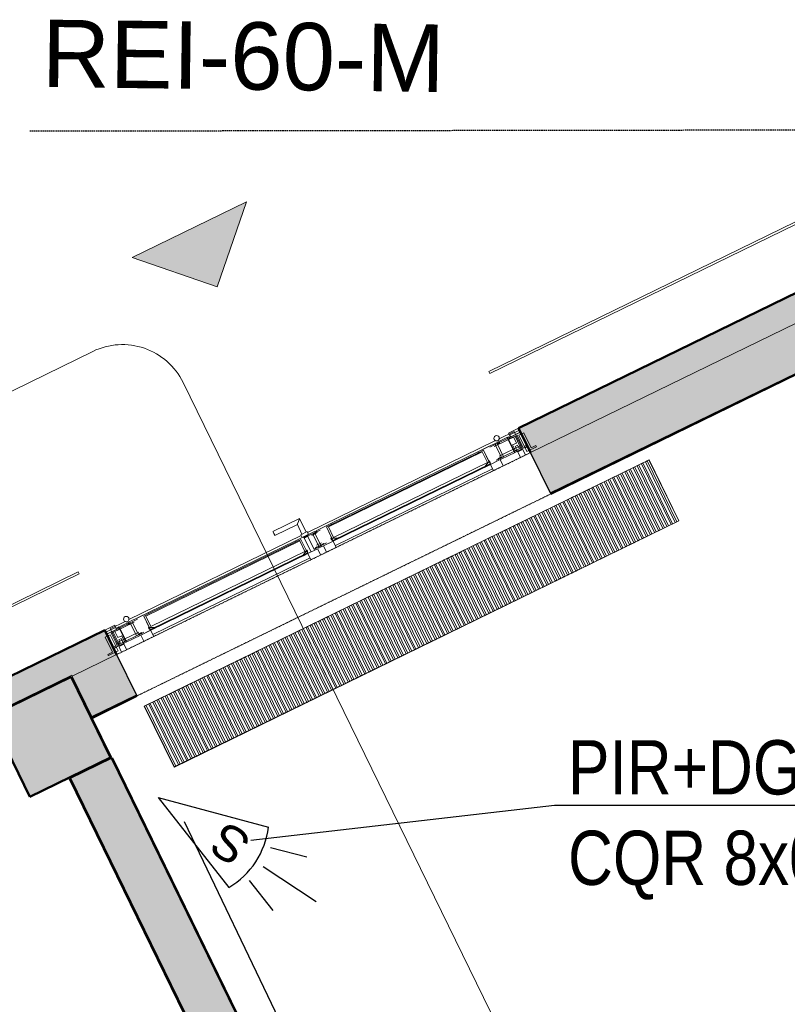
# Model space of a CAD drawing. Header units: millimetres. Extents: x -1662057 to -197461, y -941126 to 63888.
# Tile 144 of 209: x -1595959 to -1592544, y -326751 to -322367. Entities that reach past the tile are written whole.
import ezdxf
from ezdxf import colors
from ezdxf.entities.mleader import LeaderData, LeaderLine
from ezdxf.math import Vec2, Vec3

# ---------------------------------------------------------------- set-up
doc = ezdxf.new("R2010")
doc.units = ezdxf.units.MM
doc.linetypes.add('HIDDEN', pattern=[9.525, 6.35, -3.175])
doc.linetypes.add('Overhead', pattern=[3.96875, 2.38125, -1.5875])
doc.layers.get('0').update_dxf_attribs({"linetype": 'CONTINUOUS'})
for name, color, linetype, lineweight in [('A-ANNO-SYMB', 150, 'CONTINUOUS', 9), ('A-DETL', 90, 'CONTINUOUS', 5), ('A-DETL-GENF', 92, 'CONTINUOUS', 5), ('A-DETL-MEDM', 33, 'CONTINUOUS', 25), ('A-DETL-THIN', 151, 'CONTINUOUS', 5), ('A-Door', 252, 'CONTINUOUS', 0), ('A-FLOR', 192, 'CONTINUOUS', 5), ('A-Glaz-Curt', 4, 'CONTINUOUS', 0), ('A-MASS', 70, 'CONTINUOUS', 5), ('A-Wall', 252, 'CONTINUOUS', 0), ('A-WALL-PATT', 111, 'CONTINUOUS', 50), ('G-ANNO-TEXT', 231, 'CONTINUOUS', 9), ('G-IMPT', 8, 'CONTINUOUS', 5), ('M-EQPM', 50, 'CONTINUOUS', 5), ('P-SANR-FIXT', 253, 'CONTINUOUS', 5), ('S-Cols', 52, 'CONTINUOUS', 0), ('VS_AS', 5, 'CONTINUOUS', 25)]:
    doc.layers.add(name, color=color, linetype=linetype, lineweight=lineweight)
doc.layers.add('Apsardze', color=5, linetype='CONTINUOUS')
doc.layers.add('VS AS', color=7, linetype='CONTINUOUS')
doc.styles.add('Arial_3', font='arial.ttf', dxfattribs={"height": 300})
doc.styles.add('MKM_Arial narrow', font='ARIALN.TTF')
doc.styles.add('ROMANS', font='arial.ttf', dxfattribs={"width": 0.8, "oblique": 15})

# ---------------------------------------------------------------- blocks, each defined once
blk = doc.blocks.new('Floor convector without fan PT4 - Floor convector without fan PT4 _2500 mm_-2174336-Pirmā stāva plāns uz atzīmes 0_000 M1-150')
at = {"layer": 'M-EQPM', "color": 252}
for p, q in [((0, 2500), (303, 2500)), ((0, 2499), (0, 2500)), ((0, 2500), (1, 2500)), ((0, 1), (0, 2500)), ((303, 2499), (0, 2499)), ((1, 1), (1, 2500)), ((302, 2500), (303, 2500)), ((302, 2500), (302, 1)), ((303, 2500), (303, 2499)), ((303, 2500), (303, 1)), ((1.1, 2481.5), (1.1, 2489.5)), ((302.1, 2489.5), (1.1, 2489.5)), ((1.1, 2481.5), (302.1, 2481.5)), ((1.1, 2461), (1.1, 2469)), ((302.1, 2469), (1.1, 2469)), ((1.1, 2461), (302.1, 2461)), ((302.1, 2489.5), (302.1, 2481.5)), ((302.1, 2469), (302.1, 2461)), ((1.1, 2440.5), (1.1, 2448.5)), ((302.1, 2448.5), (1.1, 2448.5)), ((1.1, 2440.5), (302.1, 2440.5)), ((1.1, 2420), (1.1, 2428)), ((302.1, 2428), (1.1, 2428)), ((1.1, 2420), (302.1, 2420)), ((302.1, 2448.5), (302.1, 2440.5)), ((302.1, 2428), (302.1, 2420)), ((1.1, 2399.5), (1.1, 2407.5)), ((302.1, 2407.5), (1.1, 2407.5)), ((1.1, 2399.5), (302.1, 2399.5)), ((1.1, 2379), (1.1, 2387)), ((302.1, 2387), (1.1, 2387)), ((1.1, 2379), (302.1, 2379)), ((302.1, 2407.5), (302.1, 2399.5)), ((302.1, 2387), (302.1, 2379)), ((1.1, 2358.5), (1.1, 2366.5)), ((302.1, 2366.5), (1.1, 2366.5)), ((1.1, 2358.5), (302.1, 2358.5)), ((1.1, 2338), (1.1, 2346)), ((302.1, 2346), (1.1, 2346)), ((1.1, 2338), (302.1, 2338)), ((1.1, 2317.5), (1.1, 2325.5)), ((302.1, 2325.5), (1.1, 2325.5)), ((302.1, 2366.5), (302.1, 2358.5)), ((302.1, 2346), (302.1, 2338)), ((302.1, 2325.5), (302.1, 2317.5)), ((1.1, 2317.5), (302.1, 2317.5)), ((1.1, 2297), (1.1, 2305)), ((302.1, 2305), (1.1, 2305)), ((1.1, 2297), (302.1, 2297)), ((1.1, 2276.5), (1.1, 2284.5)), ((302.1, 2284.5), (1.1, 2284.5)), ((302.1, 2305), (302.1, 2297)), ((302.1, 2284.5), (302.1, 2276.5)), ((1.1, 2276.5), (302.1, 2276.5)), ((1.1, 2256), (1.1, 2264)), ((302.1, 2264), (1.1, 2264)), ((1.1, 2256), (302.1, 2256)), ((1.1, 2235.5), (1.1, 2243.5)), ((302.1, 2243.5), (1.1, 2243.5)), ((1.1, 2235.5), (302.1, 2235.5)), ((302.1, 2264), (302.1, 2256)), ((302.1, 2243.5), (302.1, 2235.5)), ((1.1, 2215), (1.1, 2223)), ((302.1, 2223), (1.1, 2223)), ((1.1, 2215), (302.1, 2215)), ((1.1, 2194.5), (1.1, 2202.5)), ((302.1, 2202.5), (1.1, 2202.5)), ((1.1, 2194.5), (302.1, 2194.5)), ((302.1, 2223), (302.1, 2215)), ((302.1, 2202.5), (302.1, 2194.5)), ((1.1, 2174), (1.1, 2182)), ((302.1, 2182), (1.1, 2182)), ((1.1, 2174), (302.1, 2174)), ((1.1, 2153.5), (1.1, 2161.5)), ((302.1, 2161.5), (1.1, 2161.5)), ((1.1, 2153.5), (302.1, 2153.5)), ((302.1, 2182), (302.1, 2174)), ((302.1, 2161.5), (302.1, 2153.5)), ((1.1, 2133), (1.1, 2141)), ((302.1, 2141), (1.1, 2141)), ((1.1, 2133), (302.1, 2133)), ((1.1, 2112.5), (1.1, 2120.5)), ((302.1, 2120.5), (1.1, 2120.5)), ((1.1, 2112.5), (302.1, 2112.5)), ((302.1, 2141), (302.1, 2133)), ((302.1, 2120.5), (302.1, 2112.5)), ((1.1, 2092), (1.1, 2100)), ((302.1, 2100), (1.1, 2100)), ((1.1, 2092), (302.1, 2092)), ((1.1, 2071.5), (1.1, 2079.5)), ((302.1, 2079.5), (1.1, 2079.5)), ((1.1, 2071.5), (302.1, 2071.5)), ((302.1, 2100), (302.1, 2092)), ((302.1, 2079.5), (302.1, 2071.5)), ((1.1, 2051), (1.1, 2059)), ((302.1, 2059), (1.1, 2059)), ((1.1, 2051), (302.1, 2051)), ((1.1, 2030.5), (1.1, 2038.5)), ((302.1, 2038.5), (1.1, 2038.5)), ((1.1, 2030.5), (302.1, 2030.5)), ((1.1, 2010), (1.1, 2018)), ((302.1, 2018), (1.1, 2018)), ((302.1, 2059), (302.1, 2051)), ((302.1, 2038.5), (302.1, 2030.5)), ((302.1, 2018), (302.1, 2010)), ((1.1, 2010), (302.1, 2010)), ((1.1, 1989.5), (1.1, 1997.5)), ((302.1, 1997.5), (1.1, 1997.5)), ((1.1, 1989.5), (302.1, 1989.5)), ((1.1, 1969), (1.1, 1977)), ((302.1, 1977), (1.1, 1977)), ((302.1, 1997.5), (302.1, 1989.5)), ((302.1, 1977), (302.1, 1969)), ((1.1, 1969), (302.1, 1969)), ((1.1, 1948.5), (1.1, 1956.5)), ((302.1, 1956.5), (1.1, 1956.5)), ((1.1, 1948.5), (302.1, 1948.5)), ((1.1, 1928), (1.1, 1936)), ((302.1, 1936), (1.1, 1936)), ((302.1, 1956.5), (302.1, 1948.5)), ((302.1, 1936), (302.1, 1928)), ((1.1, 1928), (302.1, 1928)), ((1.1, 1907.5), (1.1, 1915.5)), ((302.1, 1915.5), (1.1, 1915.5)), ((1.1, 1907.5), (302.1, 1907.5)), ((1.1, 1887), (1.1, 1895)), ((302.1, 1895), (1.1, 1895)), ((1.1, 1887), (302.1, 1887)), ((302.1, 1915.5), (302.1, 1907.5)), ((302.1, 1895), (302.1, 1887)), ((1.1, 1866.5), (1.1, 1874.5)), ((302.1, 1874.5), (1.1, 1874.5)), ((1.1, 1866.5), (302.1, 1866.5)), ((1.1, 1846), (1.1, 1854)), ((302.1, 1854), (1.1, 1854)), ((1.1, 1846), (302.1, 1846)), ((302.1, 1874.5), (302.1, 1866.5)), ((302.1, 1854), (302.1, 1846)), ((1.1, 1825.5), (1.1, 1833.5)), ((302.1, 1833.5), (1.1, 1833.5)), ((1.1, 1825.5), (302.1, 1825.5)), ((1.1, 1805), (1.1, 1813)), ((302.1, 1813), (1.1, 1813)), ((1.1, 1805), (302.1, 1805)), ((302.1, 1833.5), (302.1, 1825.5)), ((302.1, 1813), (302.1, 1805)), ((1.1, 1784.5), (1.1, 1792.5)), ((302.1, 1792.5), (1.1, 1792.5)), ((1.1, 1784.5), (302.1, 1784.5)), ((1.1, 1764), (1.1, 1772)), ((302.1, 1772), (1.1, 1772)), ((1.1, 1764), (302.1, 1764)), ((302.1, 1792.5), (302.1, 1784.5)), ((302.1, 1772), (302.1, 1764)), ((1.1, 1743.5), (1.1, 1751.5)), ((302.1, 1751.5), (1.1, 1751.5)), ((1.1, 1743.5), (302.1, 1743.5)), ((1.1, 1723), (1.1, 1731)), ((302.1, 1731), (1.1, 1731)), ((1.1, 1723), (302.1, 1723)), ((1.1, 1702.5), (1.1, 1710.5)), ((302.1, 1710.5), (1.1, 1710.5)), ((302.1, 1751.5), (302.1, 1743.5)), ((302.1, 1731), (302.1, 1723)), ((302.1, 1710.5), (302.1, 1702.5)), ((1.1, 1702.5), (302.1, 1702.5)), ((1.1, 1682), (1.1, 1690)), ((302.1, 1690), (1.1, 1690)), ((1.1, 1682), (302.1, 1682)), ((1.1, 1661.5), (1.1, 1669.5)), ((302.1, 1669.5), (1.1, 1669.5)), ((302.1, 1690), (302.1, 1682)), ((302.1, 1669.5), (302.1, 1661.5)), ((1.1, 1661.5), (302.1, 1661.5)), ((1.1, 1641), (1.1, 1649)), ((302.1, 1649), (1.1, 1649)), ((1.1, 1641), (302.1, 1641)), ((1.1, 1620.5), (1.1, 1628.5)), ((302.1, 1628.5), (1.1, 1628.5)), ((302.1, 1649), (302.1, 1641)), ((302.1, 1628.5), (302.1, 1620.5)), ((1.1, 1620.5), (302.1, 1620.5)), ((1.1, 1600), (1.1, 1608)), ((302.1, 1608), (1.1, 1608)), ((1.1, 1600), (302.1, 1600)), ((1.1, 1579.5), (1.1, 1587.5)), ((302.1, 1587.5), (1.1, 1587.5)), ((1.1, 1579.5), (302.1, 1579.5)), ((302.1, 1608), (302.1, 1600)), ((302.1, 1587.5), (302.1, 1579.5)), ((1.1, 1559), (1.1, 1567)), ((302.1, 1567), (1.1, 1567)), ((1.1, 1559), (302.1, 1559)), ((1.1, 1538.5), (1.1, 1546.5)), ((302.1, 1546.5), (1.1, 1546.5)), ((1.1, 1538.5), (302.1, 1538.5)), ((302.1, 1567), (302.1, 1559)), ((302.1, 1546.5), (302.1, 1538.5)), ((1.1, 1518), (1.1, 1526)), ((302.1, 1526), (1.1, 1526)), ((1.1, 1518), (302.1, 1518)), ((1.1, 1497.5), (1.1, 1505.5)), ((302.1, 1505.5), (1.1, 1505.5)), ((1.1, 1497.5), (302.1, 1497.5)), ((302.1, 1526), (302.1, 1518)), ((302.1, 1505.5), (302.1, 1497.5)), ((1.1, 1477), (1.1, 1485)), ((302.1, 1485), (1.1, 1485)), ((1.1, 1477), (302.1, 1477)), ((1.1, 1456.5), (1.1, 1464.5)), ((302.1, 1464.5), (1.1, 1464.5)), ((1.1, 1456.5), (302.1, 1456.5)), ((302.1, 1485), (302.1, 1477)), ((302.1, 1464.5), (302.1, 1456.5)), ((1.1, 1436), (1.1, 1444)), ((302.1, 1444), (1.1, 1444)), ((1.1, 1436), (302.1, 1436)), ((1.1, 1415.5), (1.1, 1423.5)), ((302.1, 1423.5), (1.1, 1423.5)), ((1.1, 1415.5), (302.1, 1415.5)), ((1.1, 1395), (1.1, 1403)), ((302.1, 1403), (1.1, 1403)), ((302.1, 1444), (302.1, 1436)), ((302.1, 1423.5), (302.1, 1415.5)), ((302.1, 1403), (302.1, 1395)), ((1.1, 1395), (302.1, 1395)), ((1.1, 1374.5), (1.1, 1382.5)), ((302.1, 1382.5), (1.1, 1382.5)), ((1.1, 1374.5), (302.1, 1374.5)), ((1.1, 1354), (1.1, 1362)), ((302.1, 1362), (1.1, 1362)), ((302.1, 1382.5), (302.1, 1374.5)), ((302.1, 1362), (302.1, 1354)), ((1.1, 1354), (302.1, 1354)), ((1.1, 1333.5), (1.1, 1341.5)), ((302.1, 1341.5), (1.1, 1341.5)), ((1.1, 1333.5), (302.1, 1333.5)), ((1.1, 1313), (1.1, 1321)), ((302.1, 1321), (1.1, 1321)), ((302.1, 1341.5), (302.1, 1333.5)), ((302.1, 1321), (302.1, 1313)), ((1.1, 1313), (302.1, 1313)), ((1.1, 1292.5), (1.1, 1300.5)), ((302.1, 1300.5), (1.1, 1300.5)), ((1.1, 1292.5), (302.1, 1292.5)), ((1.1, 1272), (1.1, 1280)), ((302.1, 1280), (1.1, 1280)), ((1.1, 1272), (302.1, 1272)), ((302.1, 1300.5), (302.1, 1292.5)), ((302.1, 1280), (302.1, 1272)), ((1.1, 1251.5), (1.1, 1259.5)), ((302.1, 1259.5), (1.1, 1259.5)), ((1.1, 1251.5), (302.1, 1251.5)), ((1.1, 1231), (1.1, 1239)), ((302.1, 1239), (1.1, 1239)), ((1.1, 1231), (302.1, 1231)), ((302.1, 1259.5), (302.1, 1251.5)), ((302.1, 1239), (302.1, 1231)), ((1.1, 1210.5), (1.1, 1218.5)), ((302.1, 1218.5), (1.1, 1218.5)), ((1.1, 1210.5), (302.1, 1210.5)), ((1.1, 1190), (1.1, 1198)), ((302.1, 1198), (1.1, 1198)), ((1.1, 1190), (302.1, 1190)), ((302.1, 1218.5), (302.1, 1210.5)), ((302.1, 1198), (302.1, 1190)), ((1.1, 1169.5), (1.1, 1177.5)), ((302.1, 1177.5), (1.1, 1177.5)), ((1.1, 1169.5), (302.1, 1169.5)), ((1.1, 1149), (1.1, 1157)), ((302.1, 1157), (1.1, 1157)), ((1.1, 1149), (302.1, 1149)), ((302.1, 1177.5), (302.1, 1169.5)), ((302.1, 1157), (302.1, 1149)), ((1.1, 1128.5), (1.1, 1136.5)), ((302.1, 1136.5), (1.1, 1136.5)), ((1.1, 1128.5), (302.1, 1128.5)), ((1.1, 1108), (1.1, 1116)), ((302.1, 1116), (1.1, 1116)), ((1.1, 1108), (302.1, 1108)), ((302.1, 1136.5), (302.1, 1128.5)), ((302.1, 1116), (302.1, 1108)), ((1.1, 1087.5), (1.1, 1095.5)), ((302.1, 1095.5), (1.1, 1095.5)), ((1.1, 1087.5), (302.1, 1087.5)), ((1.1, 1067), (1.1, 1075)), ((302.1, 1075), (1.1, 1075)), ((1.1, 1067), (302.1, 1067)), ((1.1, 1046.5), (1.1, 1054.5)), ((302.1, 1054.5), (1.1, 1054.5)), ((302.1, 1095.5), (302.1, 1087.5)), ((302.1, 1075), (302.1, 1067)), ((302.1, 1054.5), (302.1, 1046.5)), ((1.1, 1046.5), (302.1, 1046.5)), ((1.1, 1026), (1.1, 1034)), ((302.1, 1034), (1.1, 1034)), ((1.1, 1026), (302.1, 1026)), ((1.1, 1005.5), (1.1, 1013.5)), ((302.1, 1013.5), (1.1, 1013.5)), ((302.1, 1034), (302.1, 1026)), ((302.1, 1013.5), (302.1, 1005.5)), ((1.1, 1005.5), (302.1, 1005.5)), ((1.1, 985), (1.1, 993)), ((302.1, 993), (1.1, 993)), ((1.1, 985), (302.1, 985)), ((1.1, 964.5), (1.1, 972.5)), ((302.1, 972.5), (1.1, 972.5)), ((1.1, 964.5), (302.1, 964.5)), ((302.1, 993), (302.1, 985)), ((302.1, 972.5), (302.1, 964.5)), ((1.1, 944), (1.1, 952)), ((302.1, 952), (1.1, 952)), ((1.1, 944), (302.1, 944)), ((1.1, 923.5), (1.1, 931.5)), ((302.1, 931.5), (1.1, 931.5)), ((1.1, 923.5), (302.1, 923.5)), ((302.1, 952), (302.1, 944)), ((302.1, 931.5), (302.1, 923.5)), ((1.1, 903), (1.1, 911)), ((302.1, 911), (1.1, 911)), ((1.1, 903), (302.1, 903)), ((1.1, 882.5), (1.1, 890.5)), ((302.1, 890.5), (1.1, 890.5)), ((1.1, 882.5), (302.1, 882.5)), ((302.1, 911), (302.1, 903)), ((302.1, 890.5), (302.1, 882.5)), ((1.1, 862), (1.1, 870)), ((302.1, 870), (1.1, 870)), ((1.1, 862), (302.1, 862)), ((1.1, 841.5), (1.1, 849.5)), ((302.1, 849.5), (1.1, 849.5)), ((1.1, 841.5), (302.1, 841.5)), ((302.1, 870), (302.1, 862)), ((302.1, 849.5), (302.1, 841.5)), ((1.1, 821), (1.1, 829)), ((302.1, 829), (1.1, 829)), ((1.1, 821), (302.1, 821)), ((1.1, 800.5), (1.1, 808.5)), ((302.1, 808.5), (1.1, 808.5)), ((1.1, 800.5), (302.1, 800.5)), ((302.1, 829), (302.1, 821)), ((302.1, 808.5), (302.1, 800.5)), ((1.1, 780), (1.1, 788)), ((302.1, 788), (1.1, 788)), ((1.1, 780), (302.1, 780)), ((1.1, 759.5), (1.1, 767.5)), ((302.1, 767.5), (1.1, 767.5)), ((1.1, 759.5), (302.1, 759.5)), ((1.1, 739), (1.1, 747)), ((302.1, 747), (1.1, 747)), ((302.1, 788), (302.1, 780)), ((302.1, 767.5), (302.1, 759.5)), ((302.1, 747), (302.1, 739)), ((1.1, 739), (302.1, 739)), ((1.1, 718.5), (1.1, 726.5)), ((302.1, 726.5), (1.1, 726.5)), ((1.1, 718.5), (302.1, 718.5)), ((1.1, 698), (1.1, 706)), ((302.1, 706), (1.1, 706)), ((302.1, 726.5), (302.1, 718.5)), ((302.1, 706), (302.1, 698)), ((1.1, 698), (302.1, 698)), ((1.1, 677.5), (1.1, 685.5)), ((302.1, 685.5), (1.1, 685.5)), ((1.1, 677.5), (302.1, 677.5)), ((1.1, 657), (1.1, 665)), ((302.1, 665), (1.1, 665)), ((302.1, 685.5), (302.1, 677.5)), ((302.1, 665), (302.1, 657)), ((1.1, 657), (302.1, 657)), ((1.1, 636.5), (1.1, 644.5)), ((302.1, 644.5), (1.1, 644.5)), ((1.1, 636.5), (302.1, 636.5)), ((1.1, 616), (1.1, 624)), ((302.1, 624), (1.1, 624)), ((1.1, 616), (302.1, 616)), ((302.1, 644.5), (302.1, 636.5)), ((302.1, 624), (302.1, 616)), ((1.1, 595.5), (1.1, 603.5)), ((302.1, 603.5), (1.1, 603.5)), ((1.1, 595.5), (302.1, 595.5)), ((1.1, 575), (1.1, 583)), ((302.1, 583), (1.1, 583)), ((1.1, 575), (302.1, 575)), ((302.1, 603.5), (302.1, 595.5)), ((302.1, 583), (302.1, 575)), ((1.1, 554.5), (1.1, 562.5)), ((302.1, 562.5), (1.1, 562.5)), ((1.1, 554.5), (302.1, 554.5)), ((1.1, 534), (1.1, 542)), ((302.1, 542), (1.1, 542)), ((1.1, 534), (302.1, 534)), ((302.1, 562.5), (302.1, 554.5)), ((302.1, 542), (302.1, 534)), ((1.1, 513.5), (1.1, 521.5)), ((302.1, 521.5), (1.1, 521.5)), ((1.1, 513.5), (302.1, 513.5)), ((1.1, 493), (1.1, 501)), ((302.1, 501), (1.1, 501)), ((1.1, 493), (302.1, 493)), ((302.1, 521.5), (302.1, 513.5)), ((302.1, 501), (302.1, 493)), ((1.1, 472.5), (1.1, 480.5)), ((302.1, 480.5), (1.1, 480.5)), ((1.1, 472.5), (302.1, 472.5)), ((1.1, 452), (1.1, 460)), ((302.1, 460), (1.1, 460)), ((1.1, 452), (302.1, 452)), ((1.1, 431.5), (1.1, 439.5)), ((302.1, 439.5), (1.1, 439.5)), ((302.1, 480.5), (302.1, 472.5)), ((302.1, 460), (302.1, 452)), ((302.1, 439.5), (302.1, 431.5)), ((1.1, 431.5), (302.1, 431.5)), ((1.1, 411), (1.1, 419)), ((302.1, 419), (1.1, 419)), ((1.1, 411), (302.1, 411)), ((1.1, 390.5), (1.1, 398.5)), ((302.1, 398.5), (1.1, 398.5)), ((302.1, 419), (302.1, 411)), ((302.1, 398.5), (302.1, 390.5)), ((1.1, 390.5), (302.1, 390.5)), ((1.1, 370), (1.1, 378)), ((302.1, 378), (1.1, 378)), ((1.1, 370), (302.1, 370)), ((1.1, 349.5), (1.1, 357.5)), ((302.1, 357.5), (1.1, 357.5)), ((302.1, 378), (302.1, 370)), ((302.1, 357.5), (302.1, 349.5)), ((1.1, 349.5), (302.1, 349.5)), ((1.1, 329), (1.1, 337)), ((302.1, 337), (1.1, 337)), ((1.1, 329), (302.1, 329)), ((1.1, 308.5), (1.1, 316.5)), ((302.1, 316.5), (1.1, 316.5)), ((1.1, 308.5), (302.1, 308.5)), ((302.1, 337), (302.1, 329)), ((302.1, 316.5), (302.1, 308.5)), ((1.1, 288), (1.1, 296)), ((302.1, 296), (1.1, 296)), ((1.1, 288), (302.1, 288)), ((1.1, 267.5), (1.1, 275.5)), ((302.1, 275.5), (1.1, 275.5)), ((1.1, 267.5), (302.1, 267.5)), ((302.1, 296), (302.1, 288)), ((302.1, 275.5), (302.1, 267.5)), ((1.1, 247), (1.1, 255)), ((302.1, 255), (1.1, 255)), ((1.1, 247), (302.1, 247)), ((1.1, 226.5), (1.1, 234.5)), ((302.1, 234.5), (1.1, 234.5)), ((1.1, 226.5), (302.1, 226.5)), ((302.1, 255), (302.1, 247)), ((302.1, 234.5), (302.1, 226.5)), ((1.1, 206), (1.1, 214)), ((302.1, 214), (1.1, 214)), ((1.1, 206), (302.1, 206)), ((1.1, 185.5), (1.1, 193.5)), ((302.1, 193.5), (1.1, 193.5)), ((1.1, 185.5), (302.1, 185.5)), ((302.1, 214), (302.1, 206)), ((302.1, 193.5), (302.1, 185.5)), ((1.1, 165), (1.1, 173)), ((302.1, 173), (1.1, 173)), ((1.1, 165), (302.1, 165)), ((1.1, 144.5), (1.1, 152.5)), ((302.1, 152.5), (1.1, 152.5)), ((1.1, 144.5), (302.1, 144.5)), ((1.1, 124), (1.1, 132)), ((302.1, 132), (1.1, 132)), ((302.1, 173), (302.1, 165)), ((302.1, 152.5), (302.1, 144.5)), ((302.1, 132), (302.1, 124)), ((1.1, 124), (302.1, 124)), ((1.1, 103.5), (1.1, 111.5)), ((302.1, 111.5), (1.1, 111.5)), ((1.1, 103.5), (302.1, 103.5)), ((1.1, 83), (1.1, 91)), ((302.1, 91), (1.1, 91)), ((302.1, 111.5), (302.1, 103.5)), ((302.1, 91), (302.1, 83)), ((1.1, 83), (302.1, 83)), ((1.1, 62.5), (1.1, 70.5)), ((302.1, 70.5), (1.1, 70.5)), ((1.1, 62.5), (302.1, 62.5)), ((1.1, 42), (1.1, 50)), ((302.1, 50), (1.1, 50)), ((302.1, 70.5), (302.1, 62.5)), ((302.1, 50), (302.1, 42)), ((0, 1), (303, 1)), ((0, 0), (0, 1)), ((1, 1), (0, 1)), ((303, 0), (0, 0)), ((1.1, 42), (302.1, 42)), ((1.1, 21.5), (1.1, 29.5)), ((302.1, 29.5), (1.1, 29.5)), ((1.1, 21.5), (302.1, 21.5)), ((1.1, 1), (1.1, 9)), ((302.1, 9), (1.1, 9)), ((1.1, 1), (302.1, 1)), ((303, 1), (302, 1)), ((302.1, 29.5), (302.1, 21.5)), ((302.1, 9), (302.1, 1)), ((303, 1), (303, 0))]:
    blk.add_line(p, q, dxfattribs=at)
blk = doc.blocks.new('R1 - R1-2206047-Pirmā stāva plāns uz atzīmes 0_000 M1-150')
at = {"layer": 'P-SANR-FIXT', "color": 252}
for p, q in [((0, -303), (0, 0)), ((0, 0), (2500, 0)), ((2500, 0), (2500, -303)), ((2500, -303), (0, -303))]:
    blk.add_line(p, q, dxfattribs=at)
blk = doc.blocks.new('Door-Opening - 2050x9100-3382743-Pirmā stāva plāns uz atzīmes 0_000 M1-150')
at = {"layer": 'A-DETL-GENF', "linetype": 'Overhead'}
for p, q in [((1016.8, 102.5), (-1033.2, 102.5)), ((-1033.2, -102.5), (1016.8, -102.5))]:
    blk.add_line(p, q, dxfattribs=at)
at = {"layer": 'A-DETL-MEDM'}
for p, q in [((-1033.2, 102.5), (-1033.2, -102.5)), ((1016.8, -102.5), (1016.8, 102.5))]:
    blk.add_line(p, q, dxfattribs=at)
blk = doc.blocks.new('SchueCal_CurtainWall_3407749 - CurtainWall_3407749-3446966-Pirmā stāva plāns uz atzīmes 0_000 M1-150')
at = {"layer": 'A-Glaz-Curt', "lineweight": 18}
for p, q in [((-1012, 146), (-1037, 146)), ((-1037, 146), (-1037, 72)), ((-1025, 175), (-1025, 155)), ((-975, 175), (-1025, 175)), ((-1025, 155), (-975, 155)), ((-976.5, 164.9), (-1023.5, 164.9)), ((-1023.5, 164.9), (-1023.5, 155)), ((-1023.5, 155), (-976.5, 155)), ((-1012, 66), (-1012, 146)), ((-995, 149.7), (-1005, 149.7)), ((-1005, 149.7), (-1005, 101)), ((-995, 101), (-995, 149.7)), ((-969, 150.1), (-987, 150.1)), ((-987, 150.1), (-987, 119.6)), ((-976.5, 155), (-976.5, 164.9)), ((-975, 155), (-975, 175)), ((-961, 160), (-969, 160)), ((-969, 160), (-969, 150.1)), ((-963, 160), (-963, 85)), ((-919, 160), (-963, 160)), ((-961, 85.2), (-961, 160)), ((-919, 151.5), (-919, 160)), ((-909, 151.5), (-919, 151.5)), ((-816, 160), (-914, 160)), ((-914, 160), (-914, 155)), ((-914, 155), (-899, 155)), ((-909, 90), (-909, 151.5)), ((-899, 155), (-899, 93.5)), ((-841, 85), (-841, 155)), ((-841, 155), (-816, 155)), ((-833, 151), (-833, 99)), ((-71, 151), (-833, 151)), ((-816, 155), (-816, 160)), ((10, 160), (-88, 160)), ((-88, 160), (-88, 155)), ((-88, 155), (-63, 155)), ((-71, 99), (-71, 151)), ((-63, 155), (-63, 85)), ((-5, 155), (10, 155)), ((-5, 93.5), (-5, 155)), ((15, 151.5), (5, 151.5)), ((5, 151.5), (5, 90)), ((10, 155), (10, 160)), ((88, 160), (15, 160)), ((15, 160), (15, 151.5)), ((63, 85), (63, 155)), ((63, 155), (88, 155)), ((71, 151), (71, 99)), ((833, 151), (71, 151)), ((88, 155), (88, 160)), ((914, 160), (816, 160)), ((816, 160), (816, 155)), ((816, 155), (841, 155)), ((833, 99), (833, 151)), ((841, 155), (841, 85)), ((899, 155), (914, 155)), ((899, 93.5), (899, 155)), ((919, 151.5), (909, 151.5)), ((909, 151.5), (909, 90)), ((914, 155), (914, 160)), ((963, 160), (919, 160)), ((919, 160), (919, 151.5)), ((961, 160), (961, 85.2)), ((969, 160), (961, 160)), ((963, 85), (963, 160)), ((969, 150.1), (969, 160)), ((987, 150.1), (969, 150.1)), ((975, 175), (975, 155)), ((1025, 175), (975, 175)), ((975, 155), (1025, 155)), ((1023.5, 164.9), (976.5, 164.9)), ((976.5, 164.9), (976.5, 155)), ((976.5, 155), (1023.5, 155)), ((987, 119.6), (987, 150.1)), ((1005, 149.7), (995, 149.7)), ((995, 149.7), (995, 101)), ((1005, 101), (1005, 149.7)), ((1037, 146), (1012, 146)), ((1012, 146), (1012, 66)), ((1023.5, 155), (1023.5, 164.9)), ((1025, 155), (1025, 175)), ((1037, 72), (1037, 146)), ((-1025, 91), (-1025, 83)), ((-1012.6, 91), (-1025, 91)), ((-1012.6, 83), (-1012.6, 91)), ((-995, 101), (-1005, 101)), ((-1005, 101), (-1005, 85)), ((-1005, 101), (-995, 101)), ((-995, 85), (-995, 101)), ((-987.4, 95), (-994.9, 95)), ((-994.9, 95), (-994.9, 81.6)), ((-975, 109), (-987.4, 109)), ((-987.4, 109), (-987.4, 95)), ((-987, 119.6), (-967.5, 119.6)), ((-975, 81.6), (-975, 109)), ((-967.5, 90.2), (-973, 90.2)), ((-973, 90.2), (-973, 85.2)), ((-967.5, 119.6), (-967.5, 90.2)), ((-894, 90), (-909, 90)), ((-899, 93.5), (-883, 93.5)), ((-894, 85), (-894, 90)), ((-883, 93.5), (-883, 85)), ((-844.1, 100.5), (-845, 100.5)), ((-845, 100.5), (-845, 95)), ((-845, 95), (-841, 85)), ((-819, 88), (-844.1, 100.5)), ((-833, 99), (-71, 99)), ((-819, 85), (-819, 88)), ((-59.9, 100.5), (-85, 88)), ((-85, 88), (-85, 85)), ((-63, 85), (-59, 95)), ((-59, 100.5), (-59.9, 100.5)), ((-59, 95), (-59, 100.5)), ((-21, 85), (-21, 93.5)), ((-21, 93.5), (-5, 93.5)), ((5, 90), (-10, 90)), ((-10, 90), (-10, 85)), ((59.9, 100.5), (59, 100.5)), ((59, 100.5), (59, 95)), ((59, 95), (63, 85)), ((85, 88), (59.9, 100.5)), ((71, 99), (833, 99)), ((85, 85), (85, 88)), ((844.1, 100.5), (819, 88)), ((819, 88), (819, 85)), ((841, 85), (845, 95)), ((845, 100.5), (844.1, 100.5)), ((845, 95), (845, 100.5)), ((883, 85), (883, 93.5)), ((883, 93.5), (899, 93.5)), ((894, 90), (894, 85)), ((909, 90), (894, 90)), ((967.5, 90.2), (967.5, 119.6)), ((967.5, 119.6), (987, 119.6)), ((973, 90.2), (967.5, 90.2)), ((973, 85.2), (973, 90.2)), ((987.4, 109), (975, 109)), ((975, 109), (975, 81.6)), ((987.4, 95), (987.4, 109)), ((994.9, 95), (987.4, 95)), ((994.9, 81.6), (994.9, 95)), ((995, 101), (995, 85)), ((1005, 85), (1005, 101)), ((1025, 91), (1012.6, 91)), ((1012.6, 91), (1012.6, 83)), ((1025, 83), (1025, 91)), ((-1037, 72), (-1060, 72)), ((-1060, 72), (-1060, 66)), ((-1060, 66), (-1012, 66)), ((-1005, 85), (-1025, 85)), ((-1025, 85), (-1025, 53.9)), ((-1025, 83), (-1012.6, 83)), ((-975, 85), (-995, 85)), ((-994.9, 81.6), (-975, 81.6)), ((-975, 53.9), (-975, 85)), ((-973, 85.2), (-961, 85.2)), ((-963, 85), (-894, 85)), ((-883, 85), (-841, 85)), ((-841, 85), (-819, 85)), ((-85, 85), (-63, 85)), ((-63, 85), (-21, 85)), ((-10, 85), (63, 85)), ((63, 85), (85, 85)), ((819, 85), (841, 85)), ((841, 85), (883, 85)), ((894, 85), (963, 85)), ((961, 85.2), (973, 85.2)), ((995, 85), (975, 85)), ((975, 85), (975, 53.9)), ((975, 81.6), (994.9, 81.6)), ((1025, 85), (1005, 85)), ((1012, 66), (1060, 66)), ((1012.6, 83), (1025, 83)), ((1025, 53.9), (1025, 85)), ((1060, 72), (1037, 72)), ((1060, 66), (1060, 72))]:
    blk.add_line(p, q, dxfattribs=at)
at = {"layer": 'A-Glaz-Curt'}
for p, q in [((1005, 101), (995, 101)), ((995, 101), (1005, 101))]:
    blk.add_line(p, q, dxfattribs=at)
at = {"layer": 'A-Glaz-Curt', "lineweight": 18}
for centre, start, end in [((-917, 177.3), 360, 180), ((-917, 177.3), 180, 0), ((917, 177.3), 360, 180), ((917, 177.3), 180, 360)]:
    blk.add_arc(centre, 12, start, end, dxfattribs=at)
at = {"layer": 'G-IMPT'}
for p, q in [((-28.5, 241), (-159.5, 241)), ((-159.5, 239.7), (-159.5, 231)), ((-159.5, 231), (-159.5, 222.3)), ((-159.5, 221), (-48.5, 221)), ((-48.5, 221), (-48.5, 174)), ((-28.5, 174), (-28.5, 241)), ((-1000, 155), (-1000, 170)), ((-1000, 170), (-926, 170)), ((-872, 155), (-1000, 155)), ((-1000, 101), (-1000, 149.7)), ((-1000, 149.7), (-892, 149.7)), ((-908, 170), (-54.4, 170)), ((-899, 155), (-899, 149.7)), ((-816, 160), (-872, 160)), ((-841, 99), (-841, 155)), ((-841, 155), (-816, 155)), ((-71, 151), (-833, 151)), ((-816, 155), (-816, 160)), ((-816, 160), (-88, 160)), ((-816, 155), (-88, 155)), ((-88, 155), (-88, 160)), ((-88, 160), (-54.8, 160)), ((-63, 155), (-88, 155)), ((-63, 99), (-63, 155)), ((-54.8, 160), (-54.8, 174)), ((-22.3, 174), (-54.8, 174)), ((-54.8, 160), (-22.3, 160)), ((-54.8, 174), (-54.8, 160)), ((-49, 159.8), (-43.8, 159.8)), ((-28, 159.8), (-49, 159.8)), ((-49, 159.8), (-49, 158)), ((-46.7, 158), (-49, 158)), ((-49, 158), (-46.7, 158)), ((-47, 157), (-47, 85)), ((-28, 158), (-46.7, 158)), ((-46.7, 158), (-44.1, 158)), ((-46.7, 158), (-46.4, 154)), ((-46.6, 156), (-46.7, 158)), ((-28, 158), (-46.7, 158)), ((-43.5, 157), (-46.6, 157)), ((-46.4, 154), (-30.1, 154)), ((-43.4, 159.5), (-46, 159.5)), ((-46, 159.5), (-43.4, 159.5)), ((-46, 159), (-42.3, 159)), ((-42.3, 159), (-46, 159)), ((-46, 158), (-31, 158)), ((-31, 158), (-46, 158)), ((-44.4, 157.9), (-40.1, 157.9)), ((-40.1, 157.9), (-44.4, 157.9)), ((-44.1, 158), (-31.3, 158)), ((-31.3, 158), (-44.1, 158)), ((-41.4, 154), (-43.6, 154)), ((-39.6, 157.9), (-39.6, 157.9)), ((-33.5, 157), (-38.2, 157)), ((-34.8, 159), (-31, 159)), ((-31, 159), (-34.8, 159)), ((-31, 159.5), (-34.1, 159.5)), ((-34.1, 159.5), (-31, 159.5)), ((-33.3, 159.8), (-28, 159.8)), ((-30.4, 157), (-30.4, 157)), ((32, 155), (-30.4, 155)), ((-30, 85), (-30, 157)), ((-28.2, 154), (-28, 158)), ((-28, 158), (-28, 159.8)), ((-22.3, 160), (-22.3, 174)), ((-22.3, 170), (908, 170)), ((-22.3, 160), (-22.3, 174)), ((-12, 149.7), (12, 149.7)), ((-5, 149.7), (-5, 155)), ((-5, 151.5), (5, 151.5)), ((5, 151.5), (15, 151.5)), ((5, 151.5), (5, 149.7)), ((15, 151.5), (15, 155)), ((88, 160), (32, 160)), ((63, 99), (63, 155)), ((63, 155), (88, 155)), ((833, 151), (71, 151)), ((88, 155), (88, 160)), ((88, 160), (816, 160)), ((88, 155), (816, 155)), ((816, 160), (872, 160)), ((816, 155), (816, 160)), ((841, 155), (816, 155)), ((841, 99), (841, 155)), ((1000, 155), (872, 155)), ((892, 149.7), (1000, 149.7)), ((899, 155), (899, 149.7)), ((926, 170), (1000, 170)), ((1000, 170), (1000, 155)), ((1000, 101), (1000, 149.7)), ((-1000, 91), (-1000, 101)), ((-1000, 101), (-892, 101)), ((-1000, 101), (-892, 101)), ((-1000, 53.9), (-1000, 91)), ((-1000, 91), (-872, 91)), ((-892, 93.5), (-883, 93.5)), ((-883, 93.5), (-883, 91)), ((-841, 88), (-841, 100.5)), ((-841, 85), (-841, 88)), ((-841, 88), (-63, 88)), ((-63, 100.5), (-63, 88)), ((-63, 88), (-63, 85)), ((-30.4, 91), (32, 91)), ((-21, 91), (-21, 93.5)), ((-21, 93.5), (-12, 93.5)), ((-12, 101), (12, 101)), ((-12, 101), (12, 101)), ((-10, 91), (-10, 93)), ((-10, 93), (21, 93)), ((12, 93.5), (21, 93.5)), ((21, 93.5), (21, 91)), ((21, 93.5), (21, 91)), ((63, 88), (63, 100.5)), ((63, 85), (63, 88)), ((63, 88), (841, 88)), ((841, 100.5), (841, 88)), ((841, 88), (841, 85)), ((872, 91), (1000, 91)), ((883, 91), (883, 93.5)), ((883, 93.5), (892, 93.5)), ((892, 101), (1000, 101)), ((892, 101), (1000, 101)), ((1000, 101), (1000, 91)), ((1000, 91), (1000, 53.9)), ((-889.8, 85), (-841.3, 85)), ((-889.8, 85), (-889.8, 53.9)), ((-62.8, 63.2), (-841.4, 63.2)), ((-841.3, 53.9), (-841.3, 85)), ((-841, 85), (-63, 85)), ((-62.8, 85), (-14.3, 85)), ((-62.8, 85), (-62.8, 53.9)), ((-14.3, 53.9), (-14.3, 85)), ((14.2, 85), (62.7, 85)), ((14.2, 85), (14.2, 53.9)), ((62.7, 53.9), (62.7, 85)), ((841.3, 63.2), (62.7, 63.2)), ((63, 85), (841, 85)), ((841.3, 85), (889.8, 85)), ((841.3, 85), (841.3, 53.9)), ((889.8, 53.9), (889.8, 85))]:
    blk.add_line(p, q, dxfattribs=at)
at = {"layer": 'G-IMPT', "flags": 128}
for points in [[(-48.5, 221), (-45.6, 223.9), (-38.5, 231)], [(-38.5, 231), (-45.6, 223.9), (-48.5, 221)], [(-28.5, 241), (-31.4, 238.1), (-38.5, 231)], [(-38.5, 231), (-31.4, 238.1), (-28.5, 241)], [(-49, 159.8), (-49, 159.9), (-49, 159.9), (-49, 159.9), (-49, 159.9), (-49, 159.9), (-49, 159.9), (-49, 159.9), (-49, 159.9), (-49, 159.9), (-49, 159.9), (-49, 159.9), (-49, 159.9), (-49, 159.9), (-49, 159.9), (-49, 159.9), (-49, 159.9), (-49, 159.9), (-49, 159.9)], [(-28, 160), (-28, 159.9), (-28, 159.9), (-28, 159.9), (-28, 159.9), (-28, 159.9), (-28, 159.9), (-28, 159.9), (-28, 159.9), (-28, 159.9), (-28, 159.9), (-28, 159.9), (-28, 159.9), (-28, 159.9), (-28, 159.9), (-28, 159.9), (-28, 159.9), (-28, 159.9), (-28, 159.9)]]:
    blk.add_lwpolyline(points, dxfattribs=at)
at = {"layer": 'G-IMPT'}
for centre, start, end in [((-917, 177.3), 360, 180), ((-917, 177.3), 180, 0), ((917, 177.3), 0, 180), ((917, 177.3), 180, 0)]:
    blk.add_arc(centre, 12, start, end, dxfattribs=at)
for points in [[(-44.4, 157.9), (-44.3, 158), (-44.2, 158), (-44.1, 158)], [(-44.1, 158), (-44.2, 158), (-44.3, 158), (-44.4, 157.9)]]:
    blk.add_open_spline(points, degree=3, dxfattribs=at)
blk = doc.blocks.new('SchueCal_CurtainWall_3407749 - Type 1-3526108-Pirmā stāva plāns uz atzīmes 0_000 M1-150')
blk.add_blockref('SchueCal_CurtainWall_3407749 - CurtainWall_3407749-3446966-Pirmā stāva plāns uz atzīmes 0_000 M1-150', (0, 0))
blk = doc.blocks.new('pir')
at = {"layer": 'Apsardze'}
for p, q in [((-512.1, 81.3), (-665.3, 132.8)), ((0, 0), (-457.2, 153.1)), ((-529.7, 0.7), (-797.4, 1.1)), ((0, 0), (-456.8, -151.6)), ((-512, -84.3), (-661.7, -134.9))]:
    blk.add_line(p, q, dxfattribs=at)
blk.add_arc((-150.6, 1.2), 342.2, 153.6522, 206.5245, dxfattribs=at)
blk = doc.blocks.new('_None')

msp = doc.modelspace()

# ---------------------------------------------------------------- hatches: boundary and pattern name
at = {"layer": 'A-DETL-GENF', "true_color": 0x636466}
msp.add_hatch(color=251, dxfattribs=at).paths.add_polyline_path([(-1595080.66685, -323555.98175), (-1594950.39894, -323177.78832), (-1595458.86028, -323425.71385), (-1595189.34165, -323518.54895)], flags=0)
at = {"layer": 'A-Wall', "true_color": 0x636466}
h = msp.add_hatch(color=251, dxfattribs=at)
h.paths.add_polyline_path([(-1590980.06251, -322839.61994), (-1590980.50128, -322838.72134), (-1591579.88106, -323132.50067)], flags=0)
h.paths.add_polyline_path([(-1595580.75005, -325086.0539), (-1595581.18882, -325085.1553), (-1595689.2785, -325139.04642)], flags=0)
h.paths.add_polyline_path([(-1608093.53008, -331195.82203), (-1608093.96885, -331194.92343), (-1609113.31014, -331693.76251)], flags=0)
h = msp.add_hatch(color=251, dxfattribs=at)
h.paths.add_polyline_path([(-1590837.46223, -323131.66473), (-1590839.65608, -323127.17173), (-1593598.20072, -324474.12005), (-1593595.87971, -324478.55071), (-1591437.07903, -323424.44695)], flags=0)
h.paths.add_polyline_path([(-1595438.13555, -325378.09175), (-1595440.3325, -325373.60027), (-1595637.9547, -325470.09568), (-1595635.76085, -325474.58867), (-1595546.47647, -325430.9927)], flags=0)
for points in [[(-1592963.65096, -330947.05875), (-1595548.00683, -325654.30854), (-1595552.49983, -325656.50239), (-1592968.14396, -330949.2526)], [(-1593147.86383, -331037.00662), (-1595732.55812, -325744.42166), (-1595736.7127, -325746.45026), (-1593152.35683, -331039.20047)]]:
    msp.add_hatch(color=251, dxfattribs=at).paths.add_polyline_path(points, flags=0)
at = {"layer": 'A-WALL-PATT', "true_color": 0x636466}
h = msp.add_hatch(color=251, dxfattribs=at)
h.paths.add_polyline_path([(-1590927.4101, -322947.45186), (-1590980.06251, -322839.61994), (-1593738.6007, -324186.56511), (-1593685.94828, -324294.39703), (-1591527.15416, -323240.29622)], flags=0)
h.paths.add_polyline_path([(-1595528.09764, -325193.88583), (-1595580.75005, -325086.0539), (-1601758.53985, -328102.55887), (-1601705.88744, -328210.3908), (-1601485.73059, -328102.89212), (-1601487.92444, -328098.39913), (-1601119.49871, -327918.50339), (-1601117.30486, -327922.99638), (-1596094.13446, -325470.27154), (-1596096.32831, -325465.77855), (-1595727.90257, -325285.88281), (-1595725.70872, -325290.3758), (-1595528.21194, -325193.93845)], flags=0)
h.paths.add_polyline_path([(-1608040.87767, -331303.65395), (-1608093.53008, -331195.82203), (-1623055.34458, -338501.41016), (-1623004.88602, -338604.74909), (-1622640.95328, -338427.0472), (-1622638.75943, -338431.5402), (-1617660.519, -336000.75386), (-1617662.71285, -335996.26087), (-1617294.28711, -335816.36513), (-1617292.09326, -335820.85812), (-1612268.92286, -333368.13328), (-1612271.11671, -333363.64029), (-1611902.69098, -333183.74455), (-1611900.49713, -333188.23754), (-1609060.58323, -331801.55806)], flags=0)
h = msp.add_hatch(color=251, dxfattribs=at)
h.paths.add_polyline_path([(-1590839.65608, -323127.17173), (-1590927.4101, -322947.45186), (-1593685.95474, -324294.40018), (-1593598.07657, -324474.05943), (-1591439.27598, -323419.95547)], flags=0)
h.paths.add_polyline_path([(-1595440.3294, -325373.59875), (-1595528.21064, -325193.94111), (-1595725.70872, -325290.3758), (-1595637.9547, -325470.09568), (-1595440.33389, -325373.59744)], flags=0)
msp.add_hatch(color=251, dxfattribs=at).paths.add_polyline_path([(-1592968.14396, -330949.2526), (-1595552.49983, -325656.50239), (-1595732.2197, -325744.25641), (-1593147.86383, -331037.00662), (-1593144.54588, -331035.38652)], flags=0)
at = {"layer": 'S-Cols', "true_color": 0x636466}
msp.add_hatch(color=251, dxfattribs=at).paths.add_polyline_path([(-1595554.69368, -325652.0094), (-1595730.20172, -325292.56966), (-1596089.64146, -325468.07769), (-1595914.13342, -325827.51744), (-1595734.75508, -325739.93018)], flags=0)

# ---------------------------------------------------------------- linework, layer by layer
at = {"layer": 'A-ANNO-SYMB', "color": 251, "true_color": 0x636466}
for p, q in [((-1595633.73031, -323844.00337), (-1600709.73491, -326322.73238)), ((-1591320.0361, -331994.01318), (-1595232.51495, -323981.93899))]:
    msp.add_line(p, q, dxfattribs=at)
msp.add_arc((-1595502.09044, -324113.57886), 300, 26.02731378, 116.02731378, dxfattribs=at)
at = {"layer": 'A-DETL', "color": 252, "linetype": 'HIDDEN', "lineweight": 25, "true_color": 0x939598}
msp.add_line((-1584916.79032, -322848.29302), (-1595916.77884, -322864.1865), dxfattribs=at)
at = {"layer": 'A-DETL-THIN', "color": 251, "true_color": 0x636466}
for p, q in [((-1594950.39894, -323177.78832), (-1595458.86028, -323425.71385)), ((-1595080.66685, -323555.98175), (-1594950.39894, -323177.78832)), ((-1595458.86028, -323425.71385), (-1595080.66685, -323555.98175))]:
    msp.add_line(p, q, dxfattribs=at)
at = {"layer": 'A-FLOR', "color": 251, "true_color": 0x636466}
for p, q in [((-1595638.02328, -325470.12916), (-1595642.4477, -325472.28953)), ((-1595638.02328, -325470.12916), (-1595548.06938, -325654.33908)), ((-1595554.69368, -325652.0094), (-1595552.49983, -325656.50239)), ((-1595732.21952, -325744.25632), (-1595734.41337, -325739.76333))]:
    msp.add_line(p, q, dxfattribs=at)
at = {"layer": 'A-MASS', "color": 251, "lineweight": 18, "true_color": 0x636466}
for p, q in [((-1593871.29539, -323933.10782), (-1591105.54155, -322582.63938)), ((-1593866.90768, -323942.09382), (-1591101.15385, -322591.62537)), ((-1593866.90768, -323942.09382), (-1593871.29539, -323933.10782)), ((-1601891.20782, -327849.08855), (-1595699.04692, -324825.56642)), ((-1595699.04692, -324825.56642), (-1595694.65922, -324834.55241)), ((-1601886.82012, -327858.07454), (-1595694.65922, -324834.55241))]:
    msp.add_line(p, q, dxfattribs=at)
at = {"layer": 'A-Wall', "color": 251, "lineweight": 50, "true_color": 0x636466}
for p, q in [((-1593739.03947, -324185.66651), (-1590723.7397, -322713.34922)), ((-1593596.00687, -324478.61305), (-1590657.52042, -323043.80234)), ((-1593685.94829, -324294.39703), (-1593739.03947, -324185.66651)), ((-1595581.18882, -325085.1553), (-1601758.97862, -328101.66028)), ((-1595528.09764, -325193.88583), (-1595581.18882, -325085.1553)), ((-1595438.13555, -325378.09175), (-1595635.76085, -325474.58867)), ((-1592963.65096, -330947.05875), (-1595548.00683, -325654.30854)), ((-1595736.7127, -325746.45026), (-1593152.35683, -331039.20047))]:
    msp.add_line(p, q, dxfattribs=at)
at = {"layer": 'A-Wall', "color": 251, "lineweight": 5, "true_color": 0x636466}
for p, q in [((-1590723.73812, -322714.46129), (-1593738.6007, -324186.56511)), ((-1590747.46829, -322859.58947), (-1593685.95474, -324294.40018)), ((-1593685.94828, -324294.39703), (-1590747.46829, -322859.58947)), ((-1590659.71427, -323039.30934), (-1593598.20072, -324474.12005)), ((-1595580.75005, -325086.0539), (-1601758.53985, -328102.55887)), ((-1595528.08342, -325193.87888), (-1595725.70872, -325290.3758)), ((-1595725.70872, -325290.3758), (-1595528.09764, -325193.88583)), ((-1595725.70872, -325290.3758), (-1595635.76085, -325474.58867)), ((-1595440.3294, -325373.59875), (-1595637.9547, -325470.09568)), ((-1595552.49983, -325656.50239), (-1592968.14396, -330949.2526)), ((-1595732.2197, -325744.25641), (-1593147.86383, -331037.00662))]:
    msp.add_line(p, q, dxfattribs=at)
at = {"layer": 'A-Wall', "color": 251, "true_color": 0x636466}
for p, q in [((-1596096.32831, -325465.77855), (-1595727.90257, -325285.88281)), ((-1595727.90257, -325285.88281), (-1595725.70872, -325290.3758)), ((-1595548.00683, -325654.30854), (-1595736.7127, -325746.45026))]:
    msp.add_line(p, q, dxfattribs=at)
at = {"layer": 'S-Cols', "color": 251, "lineweight": 50, "true_color": 0x636466}
for p, q in [((-1595730.20172, -325292.56966), (-1596089.64146, -325468.07769)), ((-1595554.69368, -325652.0094), (-1595730.20172, -325292.56966)), ((-1596089.64146, -325468.07769), (-1595914.13342, -325827.51744)), ((-1595914.13342, -325827.51744), (-1595554.69368, -325652.0094))]:
    msp.add_line(p, q, dxfattribs=at)
at = {"layer": 'VS_AS', "color": 5}
msp.add_line((-1595228.13543, -325936.52345), (-1592603.83675, -331406.12353), dxfattribs=at)

# ---------------------------------------------------------------- block references
at = {"layer": 'A-Door', "color": 251, "true_color": 0x636466, "rotation": 26.02543476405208}
msp.add_blockref('Door-Opening - 2050x9100-3382743-Pirmā stāva plāns uz atzīmes 0_000 M1-150', (-1594554.68682, -324832.65303), dxfattribs=at)
at = {"layer": 'A-Glaz-Curt', "color": 251, "true_color": 0x636466, "rotation": 26.02543476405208}
msp.add_blockref('SchueCal_CurtainWall_3407749 - Type 1-3526108-Pirmā stāva plāns uz atzīmes 0_000 M1-150', (-1594583.36204, -324792.59871), dxfattribs=at)
at = {"layer": 'M-EQPM', "color": 251, "true_color": 0x636466, "rotation": 296.0254347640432}
msp.add_blockref('Floor convector without fan PT4 - Floor convector without fan PT4 _2500 mm_-2174336-Pirmā stāva plāns uz atzīmes 0_000 M1-150', (-1595405.03788, -325423.13711), dxfattribs=at)
at = {"layer": 'P-SANR-FIXT', "color": 251, "true_color": 0x636466, "rotation": 26.02543476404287}
msp.add_blockref('R1 - R1-2206047-Pirmā stāva plāns uz atzīmes 0_000 M1-150', (-1595405.03788, -325423.13711), dxfattribs=at)
at = {"layer": 'VS AS', "xscale": 1.0546875, "yscale": 1.0546875, "zscale": 1.0546875, "rotation": 146.7135308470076}
msp.add_blockref('pir', (-1595343.13123, -325830.6036), dxfattribs=at)

# ---------------------------------------------------------------- texts
at = {"layer": 'G-ANNO-TEXT', "color": 251, "true_color": 0x636466, "insert": (-1595858.32948, -322366.93328), "char_height": 300, "width": 2200.6321875, "attachment_point": 1, "rotation": 359.27967301, "style": 'Arial_3'}
msp.add_mtext('REI-60-M', dxfattribs=at)
at = {"layer": 'VS AS', "color": 5, "style": 'ROMANS'}
msp.add_text('S', height=158.20312, rotation=146.71353086, dxfattribs=at).set_placement((-1594918.56199, -326010.82204, 875.19667))

# ---------------------------------------------------------------- next in the draw order: leaders
at = {"layer": 'VS_AS', "color": 7}
ml = msp.add_multileader_mtext('Standard', dxfattribs=at)
ml.set_content('{\\C5;PIR+DG Zona 35. P6.\\fArial Narrow|b0|i0|c186|p34;\\P}CQR 8x0,22', color=7, style='MKM_Arial narrow')
ml.set_leader_properties(color=256, linetype='ByLayer', lineweight=-1)
ml.set_arrow_properties(name='NONE')
ml.build(insert=Vec2(0, 0))
ml.multileader.update_dxf_attribs({"has_dogleg": 0, "text_left_attachment_type": 6, "text_right_attachment_type": 6, "dogleg_length": 0.36, "arrow_head_size": 90.58202})
ctx = ml.context
ctx.base_point, ctx.char_height, ctx.arrow_head_size, ctx.landing_gap_size, ctx.plane_origin = Vec3(-1593579.79441, -325864.78204), 241.552043, 90.58202, 60.38801, Vec3(-1588639.31101, -340578.80281)
ctx.left_attachment, ctx.right_attachment, ctx.attachment_type = 6, 6, 1
notes = []
notes.append((ctx, [(0, (1, 1, 0), (-1593580.15441, -325864.78204), (1, 0), 0.36, [(0, [(-1594930.36331, -326019.30052)], 0, [])])]))
ctx.mtext.insert, ctx.mtext.width, ctx.mtext.defined_height, ctx.mtext.flow_direction = Vec3(-1593519.4064, -325574.91959), 2555.3651324, 597.96664, 5
ctx.mtext.has_bg_fill, ctx.mtext.bg_color, ctx.mtext.bg_scale_factor, ctx.mtext.bg_transparency, ctx.mtext.use_window_bg_color = 1, -1073741824, 1.2, 0, 1
for ctx, leaders in notes:
    for number, flags, end, landing, length, lines in leaders:
        leader = LeaderData()
        leader.index, (leader.has_last_leader_line, leader.has_dogleg_vector, leader.attachment_direction) = number, flags
        leader.last_leader_point, leader.dogleg_vector, leader.dogleg_length = Vec3(end), Vec3(landing), length
        for number, points, colour, breaks in lines:
            line = LeaderLine()
            line.index, line.vertices, line.color, line.breaks = number, Vec3.list(points), colors.encode_raw_color(colour), breaks
            leader.lines.append(line)
        ctx.leaders.append(leader)

doc.saveas('drawing.dxf')
